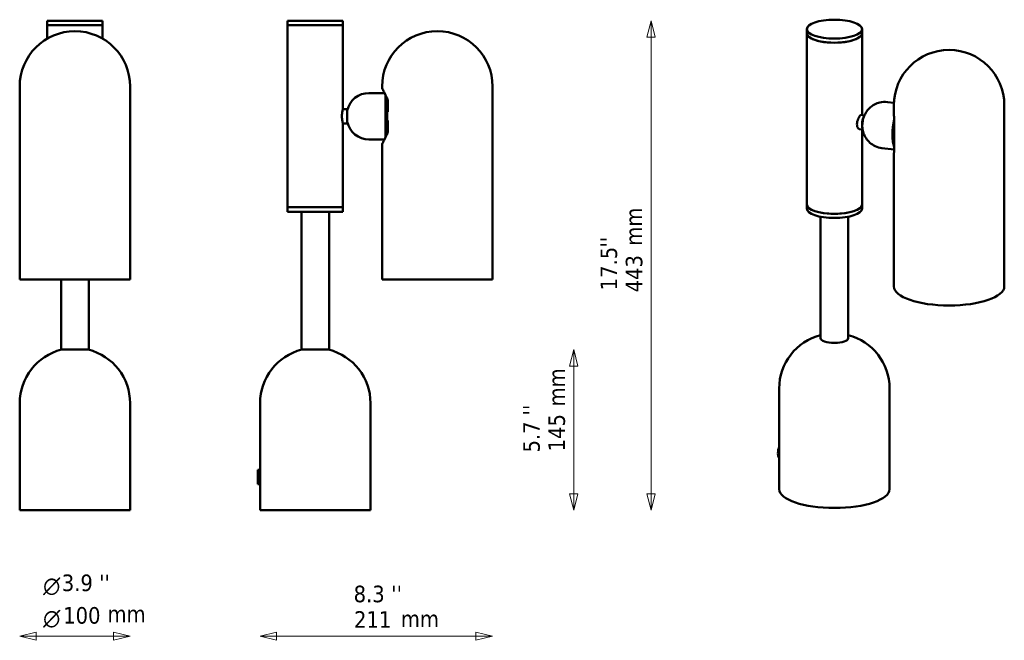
# Model space of a CAD drawing. Header units: millimetres. Extents: x 354 to 1245, y 195 to 757.
import ezdxf

# ---------------------------------------------------------------- set-up
doc = ezdxf.new("R2010")
doc.units = ezdxf.units.MM
doc.header["$LTSCALE"] = 5
for name, color, linetype, lineweight in [('Symbol (ISO)', 7, 'Continuous', 25), ('Widoczne (ISO)', 7, 'Continuous', 50), ('Wymiar (ISO)', 7, 'Continuous', 25)]:
    doc.layers.add(name, color=color, linetype=linetype, lineweight=lineweight)
doc.styles.add('Styl tekstu29', font='AIGDT___.TTF')
doc.styles.add('Tekst notatki (ISO)', font='tahoma.ttf')

msp = doc.modelspace()

# ---------------------------------------------------------------- linework, layer by layer
at = {"layer": 'Widoczne (ISO)', "linetype": 'Continuous', "lineweight": 50}
for p, q in [((428.74, 756.5), (378.74, 756.5)), ((378.74, 756.5), (378.74, 752.5)), ((428.74, 752.5), (378.74, 752.5)), ((378.74, 752.5), (378.74, 740.3)), ((378.74, 752.5), (428.74, 752.5)), ((428.74, 756.5), (428.74, 752.5)), ((428.74, 752.5), (428.74, 740.3)), ((646.42, 756.5), (596.42, 756.5)), ((596.42, 756.5), (596.42, 752.5)), ((646.42, 752.5), (596.42, 752.5)), ((596.42, 752.5), (596.42, 587.5)), ((596.42, 752.5), (646.42, 752.5)), ((646.42, 756.5), (646.42, 752.5)), ((646.42, 752.5), (646.42, 676.5)), ((1066.61, 748.88), (1066.61, 745.12)), ((1066.61, 745.12), (1066.61, 590.07)), ((1116.61, 748.88), (1116.61, 745.12)), ((1116.61, 745.12), (1116.61, 671.04)), ((353.74, 522), (353.74, 697)), ((453.74, 522), (453.74, 697)), ((681.97, 696), (681.97, 697)), ((781.97, 522), (781.97, 697)), ((669.97, 691), (684.21, 691)), ((684.97, 650.58), (684.97, 689.42)), ((686.47, 654.04), (686.47, 685.96)), ((687.12, 684.42), (687.12, 673.99)), ((1139.82, 682.76), (1145.53, 682.05)), ((1145.49, 673.87), (1145.49, 680.04)), ((1245.49, 515.59), (1245.49, 680.04)), ((646.42, 676.5), (650.42, 676.5)), ((650.42, 663.5), (650.42, 676.5)), ((1115.8, 671.14), (1118.81, 670.76)), ((646.42, 663.5), (646.42, 587.5)), ((646.42, 663.5), (650.42, 663.5)), ((687.12, 666.01), (687.12, 655.58)), ((1145.82, 666.73), (1145.82, 638.72)), ((1114.19, 658.24), (1117.2, 657.86)), ((1116.61, 657.94), (1116.61, 590.07)), ((669.97, 649), (684.21, 649)), ((681.97, 522), (681.97, 644)), ((1134.63, 641.08), (1145.82, 639.69)), ((1145.49, 515.59), (1145.49, 635.46)), ((1066.61, 586.32), (1066.61, 590.07)), ((1116.61, 586.32), (1116.61, 590.07)), ((646.42, 587.5), (596.42, 587.5)), ((596.42, 583.5), (596.42, 587.5)), ((596.42, 587.5), (646.42, 587.5)), ((596.42, 583.5), (646.42, 583.5)), ((608.92, 458.5), (608.92, 583.5)), ((633.92, 458.5), (633.92, 583.5)), ((646.42, 583.5), (646.42, 587.5)), ((1079.11, 468.85), (1079.11, 578.91)), ((1104.11, 468.85), (1104.11, 578.91)), ((353.74, 522), (453.74, 522)), ((391.24, 458.5), (391.24, 522)), ((416.24, 458.5), (416.24, 522)), ((681.97, 522), (781.97, 522)), ((391.24, 458.5), (416.24, 458.5)), ((608.92, 458.5), (633.92, 458.5)), ((1041.61, 332.15), (1041.61, 423.3)), ((1141.61, 332.15), (1141.61, 423.3)), ((353.74, 313.02), (353.74, 410.02)), ((453.74, 313.02), (453.74, 410.02)), ((571.42, 349.52), (571.42, 410.02)), ((671.42, 313.02), (671.42, 410.02)), ((569.42, 349.52), (569.42, 336.52)), ((569.42, 349.52), (571.42, 349.52)), ((571.42, 336.52), (571.42, 349.52)), ((569.42, 336.52), (571.42, 336.52)), ((571.42, 313.02), (571.42, 336.52)), ((353.74, 313.02), (453.74, 313.02)), ((571.42, 313.02), (671.42, 313.02))]:
    msp.add_line(p, q, dxfattribs=at)
for centre, radius, start, end in [((403.74, 697), 50, 0, 180), ((731.97, 697), 50, 0, 180), ((1195.49, 680.04), 50, 0, 180), ((684.97, 696), 3, 180, 208.951), ((669.97, 671), 20, 90, 167.82282), ((669.97, 669), 20, 192.17718, 270), ((684.97, 644), 3, 151.049, 180), ((1091.61, 423.3), 50, 104.47751, 180), ((1091.61, 423.3), 50, 0, 75.52249), ((403.74, 410.02), 50, 104.16541, 180), ((403.74, 410.02), 50, 0, 75.83459), ((621.42, 410.02), 50, 104.16541, 180), ((621.42, 410.02), 50, 0, 75.83459)]:
    msp.add_arc(centre, radius, start, end, dxfattribs=at)
msp.add_ellipse((1091.61, 748.88), major_axis=(25, 0), ratio=0.34202, dxfattribs=at)
for centre, major_axis, ratio, start_param, end_param in [((1091.61, 745.12), (-25, 0), 0.34202, 0, 3.141593), ((1091.61, 745.12), (25, 0), 0.34202, 3.141593, 6.283185), ((1118.86, 664.21), (-0.8, -6.45), 0.321394, 3.728364, 5.696414), ((1151.32, 660.17), (-2.59, -20.84), 0.321394, 4.395028, 5.780985), ((1151.32, 660.17), (2.53, 20.34), 0.321394, 1.273847, 2.609857), ((1152.73, 659.99), (-2.72, -21.83), 0.321394, 4.674091, 5.489759), ((1091.61, 590.07), (-25, 0), 0.34202, 0, 3.141593), ((1091.61, 590.07), (25, 0), 0.34202, 3.141593, 6.283185), ((1091.61, 586.32), (25, 0), 0.34202, 3.141593, 6.283185), ((1195.49, 515.59), (50, 0), 0.34202, 3.141593, 6.283185), ((1091.61, 468.85), (12.5, 0), 0.34202, 3.141593, 6.283185), ((1042.74, 366.42), (-0.8, -6.45), 0.321394, 4.047457, 6.116392), ((1091.61, 332.15), (50, 0), 0.34202, 3.141593, 6.283185)]:
    msp.add_ellipse(centre, major_axis=major_axis, ratio=ratio, start_param=start_param, end_param=end_param, dxfattribs=at)
for points, knots in [([(682.35, 694.55), (682.35, 694.55), (682.44, 694.39), (682.78, 693.76), (683.03, 693.29), (683.67, 692.08), (684.05, 691.34), (684.88, 689.63), (685.33, 688.65), (686.24, 686.56), (686.69, 685.44), (687.12, 684.25)], [16.701745, 16.701745, 16.701745, 16.701745, 17.208312, 17.208312, 17.71488, 17.71488, 18.221447, 18.221447, 18.728015, 18.728015, 19.213093, 19.213093, 19.213093, 19.213093]), ([(687.12, 684.42), (687.12, 684.47), (687.13, 684.53), (687.17, 684.75), (687.23, 684.91), (687.34, 685.07), (687.34, 685.07), (687.34, 685.07)], [-0.1136777, -0.1136777, -0.1136777, -0.1136777, -0.0833873, -0.0833873, 0, 0, 0.0007924, 0.0007924, 0.0007924, 0.0007924]), ([(1134.63, 641.08), (1132.5, 641.35), (1130.43, 641.97), (1126.7, 643.7), (1125.1, 644.82), (1122.22, 647.36), (1121.13, 648.74), (1119.13, 651.77), (1118.52, 653.23), (1117.36, 656.52), (1117.15, 657.95), (1116.78, 661.31), (1116.87, 662.83), (1117.24, 665.92), (1117.53, 667.4), (1118.61, 670.37), (1119.07, 671.49), (1120.49, 673.88), (1121.22, 674.99), (1123.15, 677.1), (1124.06, 677.99), (1127.01, 680.2), (1129.44, 681.6), (1134.8, 682.87), (1137.21, 683.06), (1139.67, 682.78), (1139.75, 682.77), (1139.82, 682.76)], [3.920248, 3.920248, 3.920248, 3.920248, 4.023106, 4.023106, 4.135375, 4.135375, 4.278904, 4.278904, 4.491633, 4.491633, 4.854961, 4.854961, 5.48328, 5.48328, 6.111598, 6.111598, 6.425758, 6.425758, 6.634392, 6.634392, 6.762399, 6.762399, 6.942885, 6.942885, 7.058316, 7.058316, 7.061841, 7.061841, 7.061841, 7.061841]), ([(646.42, 676.5), (646.42, 676.5), (646.38, 676.34), (646.22, 675.67), (646.1, 675.17), (645.89, 674.02), (645.77, 673.29), (645.61, 671.69), (645.56, 670.82), (645.56, 670)], [0.9842774, 0.9842774, 0.9842774, 0.9842774, 1.2303265, 1.2303265, 1.4763756, 1.4763756, 1.7224652, 1.7224652, 1.9685548, 1.9685548, 1.9685548, 1.9685548]), ([(645.56, 670), (645.56, 669.18), (645.61, 668.31), (645.77, 666.71), (645.89, 665.98), (646.1, 664.83), (646.22, 664.33), (646.38, 663.66), (646.42, 663.5), (646.42, 663.5)], [1.9685548, 1.9685548, 1.9685548, 1.9685548, 2.2146444, 2.2146444, 2.460734, 2.460734, 2.7067831, 2.7067831, 2.9528322, 2.9528322, 2.9528322, 2.9528322]), ([(1115.8, 671.14), (1115.6, 671.16), (1115.36, 671.03), (1114.82, 670.52), (1114.48, 670.09), (1113.78, 668.97), (1113.42, 668.28), (1112.83, 666.85), (1112.55, 666.02), (1112.17, 664.32), (1112.07, 663.46), (1112.07, 662.69)], [0.753014, 0.753014, 0.753014, 0.753014, 0.984277, 0.984277, 1.230327, 1.230327, 1.476376, 1.476376, 1.722465, 1.722465, 1.968555, 1.968555, 1.968555, 1.968555]), ([(1145.49, 673.87), (1145.49, 673.41), (1145.49, 672.95), (1145.51, 672.02), (1145.53, 671.55), (1145.57, 670.61), (1145.59, 670.13), (1145.65, 669.17), (1145.68, 668.68), (1145.75, 667.71), (1145.79, 667.22), (1145.82, 666.73)], [18.4638161, 18.4638161, 18.4638161, 18.4638161, 18.6184906, 18.6184906, 18.7731652, 18.7731652, 18.9278398, 18.9278398, 19.0825143, 19.0825143, 19.2363401, 19.2363401, 19.2363401, 19.2363401]), ([(1112.07, 662.69), (1112.07, 661.92), (1112.17, 661.14), (1112.55, 659.83), (1112.83, 659.3), (1113.42, 658.56), (1113.78, 658.31), (1114.15, 658.24), (1114.17, 658.24), (1114.19, 658.24)], [1.9685548, 1.9685548, 1.9685548, 1.9685548, 2.2146444, 2.2146444, 2.460734, 2.460734, 2.7067831, 2.7067831, 2.7215684, 2.7215684, 2.7215684, 2.7215684]), ([(1145.82, 666.73), (1145.82, 666.76), (1145.83, 666.78), (1145.84, 666.81), (1145.84, 666.81), (1145.84, 666.81)], [-0.02830661, -0.02830661, -0.02830661, -0.02830661, 0, 0, 0.00079242, 0.00079242, 0.00079242, 0.00079242]), ([(687.12, 655.75), (686.69, 654.56), (686.24, 653.44), (685.33, 651.35), (684.88, 650.37), (684.05, 648.66), (683.67, 647.92), (683.03, 646.71), (682.78, 646.24), (682.44, 645.61), (682.35, 645.45), (682.35, 645.45)], [14.190376, 14.190376, 14.190376, 14.190376, 14.675458, 14.675458, 15.18203, 15.18203, 15.688602, 15.688602, 16.195173, 16.195173, 16.701745, 16.701745, 16.701745, 16.701745]), ([(687.34, 654.93), (687.34, 654.93), (687.34, 654.93), (687.25, 655.06), (687.2, 655.19), (687.14, 655.4), (687.12, 655.49), (687.12, 655.58)], [-0.3410419, -0.3410419, -0.3410419, -0.3410419, -0.3402517, -0.3402517, -0.2741746, -0.2741746, -0.2269455, -0.2269455, -0.2269455, -0.2269455]), ([(1145.34, 644.5), (1145.45, 644.25), (1145.57, 643.99), (1145.73, 643.63), (1145.78, 643.53), (1145.82, 643.43)], [0.71610151, 0.71610151, 0.71610151, 0.71610151, 0.73377456, 0.73377456, 0.74025574, 0.74025574, 0.74025574, 0.74025574]), ([(1145.82, 638.86), (1145.79, 638.64), (1145.76, 638.43), (1145.7, 637.96), (1145.67, 637.72), (1145.61, 637.24), (1145.58, 637.01), (1145.54, 636.56), (1145.52, 636.34), (1145.5, 635.9), (1145.49, 635.69), (1145.49, 635.46)], [14.1946975, 14.1946975, 14.1946975, 14.1946975, 14.3220541, 14.3220541, 14.4764561, 14.4764561, 14.6308582, 14.6308582, 14.7852603, 14.7852603, 14.9396624, 14.9396624, 14.9396624, 14.9396624]), ([(1145.84, 638.48), (1145.84, 638.48), (1145.84, 638.48), (1145.83, 638.56), (1145.82, 638.64), (1145.82, 638.72)], [-0.34104193, -0.34104193, -0.34104193, -0.34104193, -0.34025171, -0.34025171, -0.31203286, -0.31203286, -0.31203286, -0.31203286])]:
    msp.add_open_spline(points, degree=3, knots=knots, dxfattribs=at)
at = {"layer": 'Wymiar (ISO)', "lineweight": 18}
for p, q in [((925.56, 756.5), (921.81, 741.5)), ((925.56, 741.5), (925.56, 756.5)), ((929.31, 741.5), (925.56, 756.5)), ((921.81, 741.5), (929.31, 741.5)), ((925.56, 328.02), (925.56, 741.5)), ((855.47, 458.5), (851.72, 443.5)), ((855.47, 443.5), (855.47, 458.5)), ((859.22, 443.5), (855.47, 458.5)), ((851.72, 443.5), (859.22, 443.5)), ((855.47, 328.02), (855.47, 443.5)), ((851.72, 328.02), (855.47, 313.02)), ((859.22, 328.02), (851.72, 328.02)), ((855.47, 328.02), (855.47, 313.02)), ((855.47, 313.02), (859.22, 328.02)), ((921.81, 328.02), (925.56, 313.02)), ((929.31, 328.02), (921.81, 328.02)), ((925.56, 328.02), (925.56, 313.02)), ((925.56, 313.02), (929.31, 328.02)), ((368.74, 202.67), (353.74, 198.92)), ((368.74, 198.92), (353.74, 198.92)), ((353.74, 198.92), (368.74, 195.17)), ((368.74, 195.17), (368.74, 202.67)), ((438.74, 198.92), (368.74, 198.92)), ((453.74, 198.92), (438.74, 202.67)), ((438.74, 202.67), (438.74, 195.17)), ((438.74, 198.92), (453.74, 198.92)), ((438.74, 195.17), (453.74, 198.92)), ((586.42, 202.67), (571.42, 198.92)), ((586.42, 198.92), (571.42, 198.92)), ((571.42, 198.92), (586.42, 195.17)), ((586.42, 195.17), (586.42, 202.67)), ((586.42, 198.92), (766.97, 198.92)), ((781.97, 198.92), (766.97, 202.67)), ((766.97, 202.67), (766.97, 195.17)), ((766.97, 198.92), (781.97, 198.92)), ((766.97, 195.17), (781.97, 198.92))]:
    msp.add_line(p, q, dxfattribs=at)
at = {"layer": 'Wymiar (ISO)', "lineweight": 18, "flags": 128}
for points in [[(929.31, 741.5), (925.56, 756.5), (921.81, 741.5), (929.31, 741.5)], [(859.22, 443.5), (855.47, 458.5), (851.72, 443.5), (859.22, 443.5)], [(851.72, 328.02), (855.47, 313.02), (859.22, 328.02), (851.72, 328.02)], [(921.81, 328.02), (925.56, 313.02), (929.31, 328.02), (921.81, 328.02)], [(368.74, 202.67), (353.74, 198.92), (368.74, 195.17), (368.74, 202.67)], [(438.74, 195.17), (453.74, 198.92), (438.74, 202.67), (438.74, 195.17)], [(586.42, 202.67), (571.42, 198.92), (586.42, 195.17), (586.42, 202.67)], [(766.97, 195.17), (781.97, 198.92), (766.97, 202.67), (766.97, 195.17)]]:
    msp.add_lwpolyline(points, dxfattribs=at)
at = {"layer": 'Wymiar (ISO)'}
for points in [[(929.31, 741.5), (925.56, 756.5), (921.81, 741.5), (929.31, 741.5)], [(859.22, 443.5), (855.47, 458.5), (851.72, 443.5), (859.22, 443.5)], [(851.72, 328.02), (855.47, 313.02), (859.22, 328.02), (851.72, 328.02)], [(921.81, 328.02), (925.56, 313.02), (929.31, 328.02), (921.81, 328.02)], [(368.74, 202.67), (353.74, 198.92), (368.74, 195.17), (368.74, 202.67)], [(438.74, 195.17), (453.74, 198.92), (438.74, 202.67), (438.74, 195.17)], [(586.42, 202.67), (571.42, 198.92), (586.42, 195.17), (586.42, 202.67)], [(766.97, 195.17), (781.97, 198.92), (766.97, 202.67), (766.97, 195.17)]]:
    msp.add_solid(points, dxfattribs=at)

# ---------------------------------------------------------------- texts
at = {"layer": 'Symbol (ISO)', "char_height": 15, "width": 34.6434, "attachment_point": 1, "rotation": 90, "style": 'Tekst notatki (ISO)'}
for insert in [(902.38, 552.65), (832.66, 407.07)]:
    msp.add_mtext('\\fTahoma|b0|i0;mm', dxfattribs=dict(at, insert=insert))
at = {"layer": 'Symbol (ISO)', "char_height": 15, "width": 34.6434, "attachment_point": 1, "style": 'Tekst notatki (ISO)'}
for insert in [(433.3, 226.59), (698.97, 222.13)]:
    msp.add_mtext('\\fTahoma|b0|i0;mm', dxfattribs=dict(at, insert=insert))
at = {"layer": 'Wymiar (ISO)', "char_height": 15, "attachment_point": 7, "rotation": 90, "style": 'Tekst notatki (ISO)'}
for s, insert in [("''", (894.75, 551.06)), ('17.5', (895.07, 512.24)), ('443', (917.94, 510.4)), ("''", (824.72, 398.94)), ('5.7', (825.04, 365.36)), ('145', (847.85, 366.37))]:
    msp.add_mtext(s, dxfattribs=dict(at, insert=insert))
at = {"layer": 'Wymiar (ISO)', "char_height": 15, "attachment_point": 7}
for s, insert, style in [('3.9', (391.87, 239.45), 'Tekst notatki (ISO)'), ("''", (425.72, 239.76), 'Tekst notatki (ISO)'), ("''", (690.27, 229.72), 'Tekst notatki (ISO)'), ('\\fAIGDT|b0|i0|p0;n', (374.96, 236), 'Styl tekstu29'), ('8.3', (656.19, 229.38), 'Tekst notatki (ISO)'), ('100', (393.15, 209.98), 'Tekst notatki (ISO)'), ('211', (656.54, 206.54), 'Tekst notatki (ISO)'), ('\\fAIGDT|b0|i0|p0;n', (374.96, 206.54), 'Styl tekstu29')]:
    msp.add_mtext(s, dxfattribs=dict(at, insert=insert, style=style))

doc.saveas('drawing.dxf')
